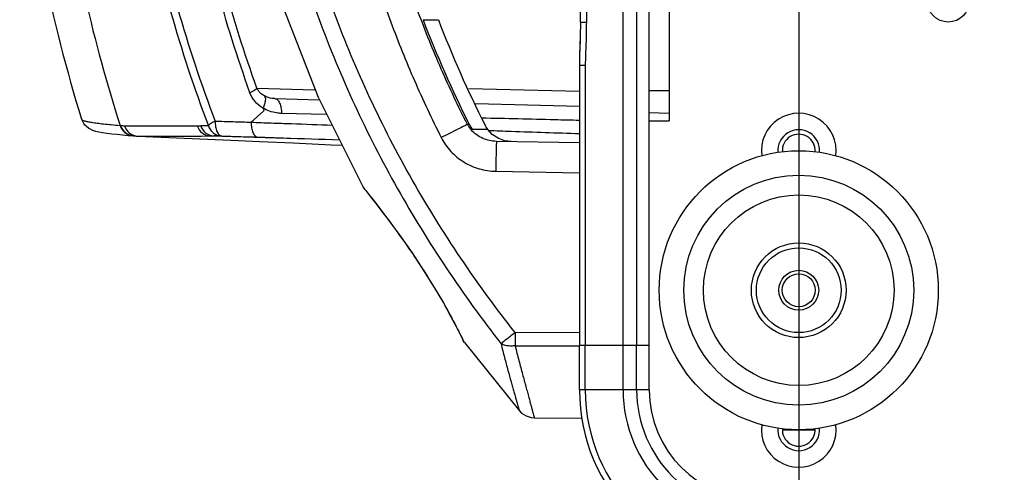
# Model space of a CAD drawing. Header units: millimetres. Extents: x 537 to 2248, y 801 to 1949.
# Tile 2 of 80: x 677 to 775, y 884 to 930. Entities that reach past the tile are written whole.
import ezdxf

# ---------------------------------------------------------------- set-up
doc = ezdxf.new("R2010")
doc.units = ezdxf.units.MM
doc.header["$LTSCALE"] = 16.335
doc.header["$PDMODE"] = 3
doc.header["$PDSIZE"] = 0.3125
doc.layers.get('0').update_dxf_attribs({"linetype": 'CONTINUOUS'})
doc.layers.get('Defpoints').update_dxf_attribs({"linetype": 'CONTINUOUS'})
doc.styles.get("Standard").update_dxf_attribs({"font": 'SimSun Regular.ttf', "width": 0.8})
doc.dimstyles.new('DIMSTYLE_1', dxfattribs={"dimtxt": 15, "dimasz": 10, "dimexe": 0.18, "dimexo": 0.0625, "dimgap": 0.09, "dimtad": 1, "dimdec": 1, "dimdsep": 46, "dimtxsty": 'Standard', "dimblk": 'CLOSED', "dimcen": 0.09, "dimadec": 0, "dimazin": 0, "dimtp": 0.01, "dimtm": 0.01, "dimtfac": 1, "dimtdec": 1, "dimtofl": 0, "dimtmove": 0, "dimatfit": 3, "dimldrblk": 'CLOSED', "dimfxl": 1, "dimtolj": 1, "dimarcsym": 0})

# ---------------------------------------------------------------- blocks, each defined once
blk = doc.blocks.new('_CLOSED')
at = {"color": 0, "linetype": 'ByBlock'}
for p, q in [((0, 0), (-1, 0.2143)), ((-1, 0.2143), (-1, -0.2143)), ((-1, -0.2143), (0, 0)), ((-1, 0), (0, 0))]:
    blk.add_line(p, q, dxfattribs=at)
blk = doc.blocks.new('*D29')
at = {"color": 0, "lineweight": -2, "transparency": 16777216}
for p, q in [((754.661, 966.315), (754.661, 814.981)), ((934.661, 966.315), (934.661, 814.981)), ((764.661, 815.161), (924.661, 815.161))]:
    blk.add_line(p, q, dxfattribs=at)
at = {"layer": 'Defpoints', "color": 0, "transparency": 16777216}
for p in [(754.661, 966.377), (934.661, 966.377), (934.661, 815.161)]:
    blk.add_point(p, dxfattribs=at)
at = {"color": 0, "lineweight": -2, "transparency": 16777216, "xscale": 10, "yscale": 10, "zscale": 10, "rotation": 180}
blk.add_blockref('_CLOSED', (754.661, 815.161), dxfattribs=at)
at = {"color": 0, "lineweight": -2, "transparency": 16777216, "xscale": 10, "yscale": 10, "zscale": 10}
blk.add_blockref('_CLOSED', (934.661, 815.161), dxfattribs=at)
at = {"color": 0, "transparency": 16777216, "insert": (843.241, 824.501), "char_height": 15, "attachment_point": 5}
blk.add_mtext('\\A1;180mm [7.09in]', dxfattribs=at)

msp = doc.modelspace()

# ---------------------------------------------------------------- linework, layer by layer
at = {"color": 7, "linetype": 'Continuous'}
for p, q in [((739.661, 892.377), (739.661, 1040.377)), ((737.043, 896.877), (737.043, 1035.877)), ((738.404, 896.877), (738.404, 1035.877)), ((741.661, 1013.377), (741.661, 919.377)), ((732.767, 929.261), (732.767, 1003.494)), ((733.353, 1003.494), (733.353, 929.261)), ((716.979, 929.509), (718.512, 929.509)), ((732.767, 929.261), (733.353, 929.261)), ((732.661, 924.954), (732.661, 896.877)), ((732.661, 924.946), (733.246, 924.946)), ((733.246, 924.946), (733.246, 896.877)), ((700.315, 922.651), (706.117, 922.483)), ((732.661, 922.296), (721.574, 922.586)), ((702.121, 921.596), (706.581, 921.479)), ((741.661, 922.377), (739.661, 922.377)), ((732.661, 920.796), (722.25, 921.069)), ((701.014, 920.377), (699.736, 919.234)), ((707.27, 920.012), (702.766, 920.117)), ((741.661, 920.104), (739.661, 920.157)), ((686.582, 918.911), (686.618, 918.908)), ((721.614, 919), (721.425, 919)), ((721.575, 919.078), (721.616, 918.996)), ((739.661, 919.377), (741.661, 919.377)), ((688.329, 917.836), (688.377, 917.833)), ((688.376, 917.833), (688.707, 917.832)), ((688.378, 917.833), (698.454, 917.391)), ((695.673, 917.852), (704.392, 917.612)), ((696.035, 917.852), (700.493, 917.734)), ((700.387, 917.738), (701.102, 917.715)), ((723.451, 918.509), (721.924, 918.509)), ((698.453, 917.391), (700.571, 917.297)), ((732.661, 917.166), (724.341, 917.311)), ((724.262, 914.312), (732.661, 914.165)), ((710.977, 912.704), (711.072, 912.562)), ((711.072, 912.562), (711.192, 912.412)), ((711.072, 912.562), (711.087, 912.543)), ((711.192, 912.412), (711.541, 911.972)), ((711.193, 912.411), (711.543, 911.97)), ((732.661, 898.106), (726.207, 898.127)), ((720.935, 897.469), (721.014, 897.306)), ((721.116, 897.14), (721.014, 897.306)), ((721.116, 897.139), (721.036, 897.306)), ((721.116, 897.14), (726.636, 890.273)), ((732.661, 892.377), (732.661, 896.877)), ((732.661, 896.877), (733.246, 896.877)), ((732.661, 896.877), (739.661, 896.877)), ((733.246, 892.377), (733.246, 896.877)), ((737.041, 892.377), (737.041, 896.877)), ((738.4, 892.377), (738.4, 896.877)), ((726.207, 896.808), (732.66, 896.788)), ((739.661, 892.377), (732.661, 892.377)), ((728.139, 889.572), (732.89, 889.531)), ((753.011, 888.377), (756.311, 888.377))]:
    msp.add_line(p, q, dxfattribs=at)
for points in [[(710.977, 1020.051), (706.445, 1011.005), (702.158, 1000.001), (699.105, 988.863), (697.279, 977.637), (696.67, 966.368), (697.28, 955.104), (699.108, 943.883), (702.16, 932.749), (706.444, 921.753), (710.977, 912.704)], [(732.767, 929.261), (732.748, 927.862), (732.682, 925.97), (732.661, 924.954)], [(732.733, 927.443), (732.68, 925.951), (732.661, 924.985)], [(682.72, 919.527), (682.954, 919.061), (683.443, 918.618), (683.804, 918.446), (684.119, 918.348), (684.451, 918.271), (684.828, 918.203), (685.26, 918.138), (685.745, 918.077), (686.274, 918.018), (686.83, 917.963), (687.393, 917.912), (687.918, 917.868)], [(687.918, 917.868), (688.035, 917.859), (688.212, 917.845), (688.331, 917.836)], [(700.402, 917.737), (700.953, 917.72), (701.103, 917.715)], [(724.493, 917.625), (723.919, 918.015), (723.459, 918.516)], [(725.828, 917.285), (725.14, 917.378), (724.493, 917.625)], [(700.571, 917.297), (703.943, 917.147), (707.741, 916.975), (708.863, 916.924)], [(711.541, 911.972), (712.094, 911.267), (712.824, 910.319), (713.71, 909.14), (714.733, 907.736), (715.867, 906.115), (717.027, 904.37), (718.1, 902.656), (719.009, 901.112), (719.742, 899.791), (720.304, 898.728), (720.699, 897.947), (720.935, 897.469)], [(726.637, 890.272), (726.847, 890.061), (727.304, 889.763), (727.823, 889.6), (728.14, 889.572)]]:
    msp.add_lwpolyline(points, dxfattribs=at)
for centre, radius in [((769.661, 931.377), 2.1), ((754.661, 902.377), 14), ((754.661, 902.377), 11.529), ((754.661, 902.377), 9.556), ((754.661, 902.377), 4.75), ((754.661, 902.377), 4.25), ((754.661, 902.377), 2), ((754.661, 902.377), 1.65)]:
    msp.add_circle(centre, radius, dxfattribs=at)
for centre, radius, start, end in [((834.661, 966.377), 159, 185.93004, 197.13825), ((834.661, 966.377), 155.5, 188.05167, 197.77323), ((821.223, 969.206), 111.547, 200.84707, 206.70474), ((822.633, 969.252), 111.449, 200.89192, 206.8417), ((818.486, 965.497), 125.839, 200.8813, 201.0113), ((754.661, 916.377), 3.75, 352.07653, 187.92349), ((693.866, 1005.971), 87.364, 265.24094, 265.50771), ((692.766, 701.868), 217.018, 89.29377, 89.49577), ((724.069, 920.458), 3.019, 208.79188, 211.08637), ((724.149, 920.509), 3.114, 211.12227, 221.76633), ((724.293, 920.348), 2.999, 206.79162, 217.81942), ((725.873, 920.289), 3.005, 206.87178, 216.30973), ((688.447, 919.331), 1.499, 249.87735, 265.48881), ((694.668, 694.402), 223.454, 89.45562, 89.64927), ((754.661, 916.377), 2.1, 355.54722, 184.45277), ((754.661, 916.377), 1.65, 355.90909, 184.09091), ((658.002, 869.577), 68.309, 38.39964, 38.70274), ((893.248, 897.468), 167.043, 179.77381, 180.22619), ((750.661, 892.377), 18, 180, 270), ((750.661, 892.377), 17.414, 180, 270), ((750.661, 892.377), 13.62, 180, 270), ((750.661, 892.377), 12.26, 180, 270), ((750.661, 892.377), 11, 180, 270), ((754.661, 888.377), 3.75, 172.07653, 7.92349), ((754.661, 888.377), 2.1, 175.54722, 4.45277), ((754.661, 888.377), 1.65, 175.90909, 4.09091)]:
    msp.add_arc(centre, radius, start, end, dxfattribs=at)
for points, knots in [([(724.795, 1035.745), (720.956, 1030.814), (713.969, 1020.391), (707.354, 1006.156), (703.546, 994.233), (701.47, 985.072), (700.211, 975.764), (699.788, 966.38), (700.21, 956.995), (701.469, 947.687), (703.546, 938.526), (706.403, 929.579), (710, 920.903), (715.711, 909.769), (720.956, 901.941), (724.795, 897.01)], [0, 0, 0, 0, 0.12493, 0.249858, 0.312376, 0.374895, 0.437414, 0.499934, 0.562454, 0.624974, 0.687494, 0.750014, 0.812533, 0.875051, 1, 1, 1, 1]), ([(726.207, 898.127), (722.404, 902.969), (715.472, 913.21), (707.59, 929.997), (703.466, 944.916), (701.797, 957.133), (701.235, 969.45), (702.642, 984.868), (707.589, 1002.755), (715.472, 1019.545), (722.404, 1029.786), (726.207, 1034.628)], [0, 0, 0, 0, 0.125012, 0.250002, 0.374975, 0.437519, 0.500064, 0.625025, 0.749998, 0.874989, 1, 1, 1, 1]), ([(718.799, 1015.065), (716.903, 1011.305), (714.365, 1005.502), (711.659, 997.522), (709.422, 989.398), (707.527, 979.016), (706.759, 966.379), (707.403, 955.844), (708.666, 947.512), (709.979, 941.328), (711.655, 935.233), (713.689, 929.247), (716.059, 923.386), (717.85, 919.571), (718.798, 917.691)], [0, 0, 0, 0, 0.124979, 0.187492, 0.250006, 0.374978, 0.499948, 0.624918, 0.687432, 0.749945, 0.812459, 0.874972, 0.937486, 1, 1, 1, 1]), ([(695.441, 1013.886), (692.578, 1006.366), (688.171, 990.701), (685.932, 966.377), (688.171, 942.054), (692.578, 926.389), (695.441, 918.869)], [0, 0, 0, 0, 0.24881, 0.500001, 0.751191, 1, 1, 1, 1]), ([(696.12, 1013.409), (693.271, 1005.969), (688.883, 990.463), (686.653, 966.377), (688.883, 942.291), (693.271, 926.785), (696.12, 919.346)], [0, 0, 0, 0, 0.24878, 0.500001, 0.751221, 1, 1, 1, 1]), ([(721.425, 919), (720.501, 920.83), (718.754, 924.541), (716.444, 930.243), (714.46, 936.068), (712.824, 941.999), (711.543, 948.017), (710.311, 956.125), (709.682, 966.378), (710.432, 978.678), (712.281, 988.781), (714.463, 996.687), (717.103, 1004.451), (719.577, 1010.097), (721.425, 1013.755)], [0, 0, 0, 0, 0.062514, 0.125028, 0.187542, 0.250056, 0.312569, 0.375083, 0.500053, 0.625021, 0.749993, 0.812507, 0.875021, 1, 1, 1, 1]), ([(699.614, 922.195), (697.071, 929.223), (693.169, 943.807), (691.19, 966.377), (693.169, 988.948), (697.071, 1003.532), (699.614, 1010.56)], [0, 0, 0, 0, 0.248964, 0.5, 0.751037, 1, 1, 1, 1]), ([(700.315, 922.651), (697.786, 929.602), (693.901, 944.034), (691.93, 966.377), (693.901, 988.721), (697.786, 1003.152), (700.315, 1010.104)], [0, 0, 0, 0, 0.248937, 0.5, 0.751063, 1, 1, 1, 1]), ([(733.353, 929.261), (733.353, 928.541), (733.328, 927.462), (733.269, 926.025), (733.246, 925.306), (733.246, 924.946)], [0, 0, 0, 0, 0.500057, 0.749984, 1, 1, 1, 1]), ([(700.315, 922.651), (700.297, 922.615), (700.222, 922.542), (700.074, 922.436), (699.864, 922.315), (699.703, 922.236), (699.614, 922.195)], [0, 0, 0, 0, 0.141767, 0.361165, 0.651923, 1, 1, 1, 1]), ([(701.057, 921.872), (700.907, 921.954), (700.607, 922.167), (700.389, 922.473), (700.315, 922.651)], [0, 0, 0, 0, 0.470539, 1, 1, 1, 1]), ([(700.912, 920.644), (700.627, 920.821), (700.089, 921.262), (699.732, 921.867), (699.614, 922.195)], [0, 0, 0, 0, 0.490403, 1, 1, 1, 1]), ([(701.057, 921.872), (701.105, 921.819), (701.165, 921.654), (701.156, 921.364), (701.071, 921.014), (700.971, 920.772), (700.91, 920.646)], [0, 0, 0, 0, 0.165551, 0.389251, 0.67273, 1, 1, 1, 1]), ([(702.121, 921.596), (702.03, 921.598), (701.663, 921.628), (701.301, 921.739), (701.057, 921.872)], [0, 0, 0, 0, 0.246456, 1, 1, 1, 1]), ([(702.121, 921.596), (702.166, 921.595), (702.261, 921.57), (702.388, 921.478), (702.5, 921.336), (702.636, 921.074), (702.744, 920.66), (702.769, 920.305), (702.766, 920.117)], [0, 0, 0, 0, 0.077314, 0.164563, 0.26735, 0.387417, 0.673975, 1, 1, 1, 1]), ([(702.766, 920.117), (702.605, 920.121), (702.2, 920.155), (701.565, 920.317), (701.116, 920.525), (700.907, 920.654)], [0, 0, 0, 0, 0.247927, 0.621528, 1, 1, 1, 1]), ([(732.648, 919.407), (731.827, 919.427), (728.563, 919.505), (725.299, 919.584), (722.855, 919.642)], [0, 0, 0, 0, 0.251298, 1, 1, 1, 1]), ([(682.72, 919.527), (682.724, 919.512), (682.749, 919.481), (682.84, 919.425), (683.03, 919.361), (683.341, 919.288), (683.767, 919.213), (684.308, 919.138), (684.964, 919.061), (685.734, 918.984), (686.287, 918.936), (686.582, 918.911)], [0, 0, 0, 0, 0.011581, 0.028395, 0.081496, 0.162502, 0.27209, 0.410524, 0.577937, 0.774413, 1, 1, 1, 1]), ([(686.582, 918.911), (686.67, 918.634), (687.016, 918.12), (687.594, 917.895), (687.882, 917.871)], [0, 0, 0, 0, 0.500712, 1, 1, 1, 1]), ([(686.618, 918.908), (686.705, 918.631), (687.052, 918.117), (687.629, 917.892), (687.918, 917.868)], [0, 0, 0, 0, 0.500719, 1, 1, 1, 1]), ([(687.023, 918.875), (688.099, 918.868), (690.529, 918.869), (692.959, 918.873), (694.313, 918.877)], [0, 0, 0, 0, 0.442498, 1, 1, 1, 1]), ([(687.023, 918.875), (687.091, 918.66), (687.328, 918.257), (687.72, 918), (687.931, 917.923)], [0, 0, 0, 0, 0.500673, 1, 1, 1, 1]), ([(694.313, 918.877), (694.406, 918.593), (694.772, 918.07), (695.377, 917.86), (695.673, 917.852)], [0, 0, 0, 0, 0.502276, 1, 1, 1, 1]), ([(694.676, 918.877), (694.769, 918.593), (695.135, 918.07), (695.739, 917.86), (696.035, 917.852)], [0, 0, 0, 0, 0.502348, 1, 1, 1, 1]), ([(696.12, 919.346), (696.033, 919.303), (695.875, 919.22), (695.671, 919.093), (695.527, 918.983), (695.457, 918.905), (695.441, 918.869)], [0, 0, 0, 0, 0.347766, 0.638156, 0.857296, 1, 1, 1, 1]), ([(695.441, 918.869), (695.488, 918.726), (695.626, 918.452), (695.944, 918.124), (696.344, 917.908), (696.642, 917.851), (696.791, 917.846)], [0, 0, 0, 0, 0.251838, 0.502374, 0.751605, 1, 1, 1, 1]), ([(696.12, 919.346), (696.722, 919.328), (697.927, 919.294), (699.132, 919.253), (699.736, 919.234)], [0, 0, 0, 0, 0.499111, 1, 1, 1, 1]), ([(696.12, 919.346), (696.124, 919.156), (696.137, 918.798), (696.251, 918.378), (696.395, 918.114), (696.511, 917.97), (696.642, 917.872), (696.742, 917.848), (696.791, 917.846)], [0, 0, 0, 0, 0.321788, 0.606474, 0.727189, 0.830621, 0.917913, 1, 1, 1, 1]), ([(699.734, 919.229), (700.407, 919.206), (701.754, 919.157), (704.458, 919.065), (706.491, 918.994), (707.848, 918.946)], [0, 0, 0, 0, 0.24857, 0.498102, 1, 1, 1, 1]), ([(699.738, 919.229), (699.734, 919.04), (699.757, 918.684), (699.865, 918.268), (700.002, 918.003), (700.116, 917.859), (700.245, 917.765), (700.341, 917.739), (700.387, 917.738)], [0, 0, 0, 0, 0.324222, 0.610077, 0.730309, 0.833623, 0.921715, 1, 1, 1, 1]), ([(721.423, 919.004), (721.304, 918.946), (720.984, 918.787), (720.108, 918.351), (719.353, 917.97), (718.798, 917.691)], [0, 0, 0, 0, 0.135465, 0.365453, 1, 1, 1, 1]), ([(688.707, 917.832), (689.741, 917.83), (692.063, 917.835), (694.385, 917.845), (695.673, 917.852)], [0, 0, 0, 0, 0.445377, 1, 1, 1, 1]), ([(696.791, 917.846), (697.089, 917.838), (698.288, 917.802), (699.487, 917.766), (700.387, 917.738)], [0, 0, 0, 0, 0.249244, 1, 1, 1, 1]), ([(701.101, 917.716), (701.722, 917.696), (704.216, 917.618), (706.71, 917.538), (708.584, 917.478)], [0, 0, 0, 0, 0.24889, 1, 1, 1, 1]), ([(718.798, 917.691), (719.051, 917.19), (719.702, 916.256), (721.021, 915.18), (722.577, 914.491), (723.702, 914.322), (724.262, 914.312)], [0, 0, 0, 0, 0.249975, 0.499951, 0.749953, 1, 1, 1, 1]), ([(724.341, 917.311), (723.873, 917.32), (722.93, 917.523), (722.139, 918.085), (721.826, 918.435)], [0, 0, 0, 0, 0.49938, 1, 1, 1, 1]), ([(723.558, 918.404), (724.313, 918.378), (727.345, 918.274), (730.377, 918.171), (732.655, 918.095)], [0, 0, 0, 0, 0.24879, 1, 1, 1, 1]), ([(724.341, 917.311), (724.34, 917.311), (724.34, 917.304), (724.337, 917.296), (724.336, 917.276), (724.335, 917.252), (724.333, 917.219), (724.33, 917.162), (724.326, 917.074), (724.322, 916.949), (724.317, 916.798), (724.312, 916.623), (724.307, 916.426), (724.301, 916.209), (724.294, 915.885), (724.284, 915.445), (724.273, 914.89), (724.266, 914.507), (724.262, 914.312)], [0, 0, 0, 0, 0.001282, 0.004925, 0.010949, 0.019344, 0.030097, 0.043191, 0.076256, 0.118194, 0.168634, 0.227076, 0.292959, 0.365672, 0.444477, 0.617298, 0.804988, 1, 1, 1, 1]), ([(711.042, 912.623), (711.032, 912.637), (711.017, 912.656), (710.998, 912.68), (710.988, 912.694), (710.981, 912.702), (710.977, 912.707), (710.976, 912.709), (710.974, 912.711), (710.974, 912.709), (710.975, 912.707), (710.976, 912.705), (710.977, 912.704)], [0, 0, 0, 0, 0.446013, 0.626275, 0.770887, 0.874495, 0.90927, 0.931849, 0.941814, 0.947316, 0.966234, 1, 1, 1, 1]), ([(711.31, 912.289), (711.282, 912.324), (711.193, 912.435), (711.103, 912.546), (711.042, 912.623)], [0, 0, 0, 0, 0.311649, 1, 1, 1, 1]), ([(721.036, 897.306), (720.876, 897.635), (720.435, 898.532), (719.178, 900.93), (717.059, 904.478), (714.285, 908.456), (712.375, 910.947), (711.535, 912.007)], [0, 0, 0, 0, 0.062453, 0.170938, 0.463222, 0.768561, 1, 1, 1, 1]), ([(726.207, 898.127), (725.927, 897.907), (725.456, 897.535), (724.985, 897.163), (724.795, 897.01)], [0, 0, 0, 0, 0.593334, 1, 1, 1, 1]), ([(726.207, 896.808), (726.077, 896.787), (725.85, 896.771), (725.533, 896.786), (725.185, 896.839), (724.941, 896.931), (724.795, 897.01)], [0, 0, 0, 0, 0.271888, 0.46882, 0.656633, 1, 1, 1, 1]), ([(724.795, 897.01), (724.909, 896.545), (725.136, 895.654), (725.477, 894.381), (725.747, 893.399), (725.946, 892.685), (726.079, 892.21), (726.199, 891.781), (726.307, 891.401), (726.401, 891.073), (726.47, 890.833), (726.518, 890.669), (726.548, 890.567), (726.573, 890.48), (726.595, 890.409), (726.612, 890.352), (726.623, 890.315), (726.63, 890.293), (726.634, 890.282), (726.635, 890.275), (726.637, 890.273)], [0, 0, 0, 0, 0.20546, 0.395172, 0.565903, 0.642905, 0.713619, 0.777551, 0.834256, 0.883292, 0.924253, 0.941589, 0.956767, 0.96974, 0.980463, 0.988892, 0.994985, 0.997143, 0.998702, 1, 1, 1, 1]), ([(726.207, 896.808), (726.33, 896.309), (726.575, 895.35), (726.943, 893.983), (727.228, 892.926), (727.436, 892.158), (727.573, 891.648), (727.697, 891.188), (727.807, 890.78), (727.903, 890.428), (727.982, 890.135), (728.039, 889.928), (728.076, 889.794), (728.098, 889.718), (728.115, 889.658), (728.127, 889.614), (728.136, 889.588), (728.138, 889.576), (728.139, 889.573)], [0, 0, 0, 0, 0.205962, 0.396288, 0.567376, 0.644424, 0.715095, 0.778904, 0.835421, 0.884221, 0.924923, 0.957183, 0.97004, 0.98066, 0.989003, 0.995032, 0.99871, 1, 1, 1, 1])]:
    msp.add_open_spline(points, degree=3, knots=knots, dxfattribs=at)
for points in [[(694.313, 918.877), (694.434, 918.878), (694.555, 918.878), (694.676, 918.877)], [(695.673, 917.852), (695.794, 917.852), (695.915, 917.853), (696.035, 917.852)]]:
    msp.add_open_spline(points, degree=3, dxfattribs=at)

# ---------------------------------------------------------------- dimensions: what is measured, and where the dimension line sits
at = {"color": 3}
dim = msp.add_linear_dim(base=(934.661, 815.161), p1=(754.661, 966.377), p2=(934.661, 966.377), dimstyle='DIMSTYLE_1', override={"dimpost": 'mm'}, dxfattribs=at)
dim.commit()
dim.dimension.update_dxf_attribs({"geometry": '*D29', "text_midpoint": (843.241, 815.161), "dimtype": 160})

doc.saveas('drawing.dxf')
